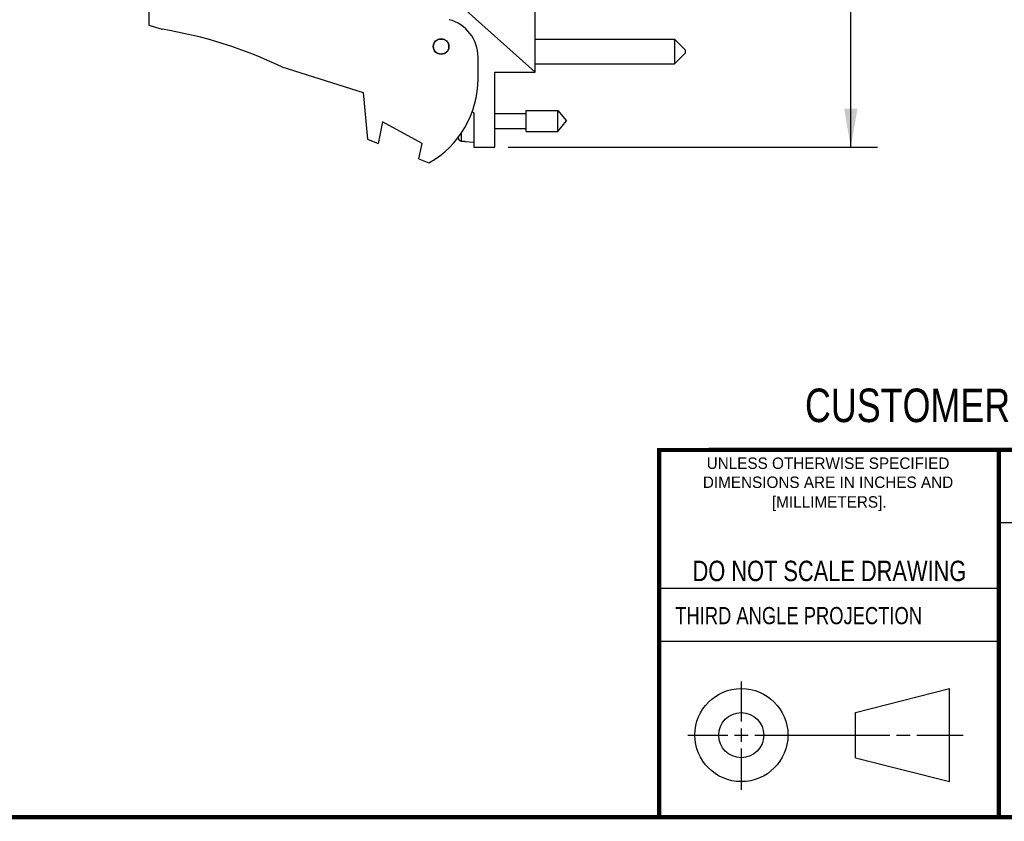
# Model space of a CAD drawing. Header units: inches. Extents: x 0.2 to 16.8, y 0.2 to 10.8.
# Tile 2 of 9: x 8.5 to 13.1, y 0.2 to 4. Entities that reach past the tile are written whole.
import ezdxf

# ---------------------------------------------------------------- set-up
doc = ezdxf.new("R2010")
doc.units = ezdxf.units.IN
doc.header["$LTSCALE"] = 0.935
doc.header["$MEASUREMENT"] = 0
doc.layers.get('0').update_dxf_attribs({"linetype": 'CONTINUOUS'})
doc.layers.add('DIMENSIONS', color=7, linetype='CONTINUOUS')
doc.styles.get("Standard").update_dxf_attribs({"font": 'txt', "width": 0.8})
doc.styles.add('TEXTSTYLE_2', font='txt')
doc.dimstyles.new('DIMSTYLE_1', dxfattribs={"dimtxt": 0.125, "dimasz": 0.18, "dimexe": 0.125, "dimexo": 0.0625, "dimgap": 0.0625, "dimtad": 0, "dimtih": 1, "dimtoh": 1, "dimdec": 3, "dimzin": 4, "dimdsep": 46, "dimtxsty": 'STANDARD', "dimblk": '_FILLED', "dimblk1": '_FILLED', "dimblk2": '_FILLED', "dimcen": 0.09, "dimadec": 0, "dimazin": 0, "dimtp": 0.001, "dimtm": 0.001, "dimtfac": 1, "dimtdec": 3, "dimtofl": 0, "dimtmove": 0, "dimatfit": 3, "dimldrblk": '_FILLED', "dimfxl": 1, "dimtolj": 1, "dimtzin": 4, "dimarcsym": 0})

# ---------------------------------------------------------------- blocks, each defined once
blk = doc.blocks.new('_FILLED')
at = {"color": 0, "linetype": 'BYBLOCK'}
blk.add_solid([(0, 0), (-1, 0.174), (-1, -0.174)], dxfattribs=at)
blk = doc.blocks.new('*D0')
at = {"layer": 'DIMENSIONS', "color": 2, "linetype": 'CONTINUOUS'}
for p, q in [((10.7675, 8.4461), (12.5, 8.4461)), ((12.375, 8.4461), (12.375, 6.0386)), ((12.375, 3.3812), (12.375, 5.7886)), ((10.7775, 3.3812), (12.5, 3.3812))]:
    blk.add_line(p, q, dxfattribs=at)
at = {"layer": 'DIMENSIONS', "color": 2, "linetype": 'CONTINUOUS', "xscale": 0.18, "yscale": 0.18, "zscale": 0.18}
for p, rotation in [((12.375, 8.4461), 90), ((12.375, 3.3812), 270)]:
    blk.add_blockref('_FILLED', p, dxfattribs=dict(at, rotation=rotation))
at = {"layer": 'DIMENSIONS', "color": 2, "linetype": 'CONTINUOUS', "insert": (12.375, 5.9761), "char_height": 0.125, "width": 1.425, "attachment_point": 2, "line_spacing_factor": 0.9}
blk.add_mtext('5.065{\\Ftxt.shx;\\W1.000000;\\H0.125000; }[128.65]', dxfattribs=at)

msp = doc.modelspace()

# ---------------------------------------------------------------- linework, layer by layer
at = {"color": 7, "linetype": 'CONTINUOUS'}
for p, q in [((10.903, 3.7312), (10.903, 4.3102)), ((9.102, 4.0702), (9.102, 3.9502)), ((10.903, 3.7312), (10.522, 4.0718)), ((9.102, 3.9502), (9.164, 3.9306)), ((10.903, 3.885), (11.553, 3.885)), ((11.603, 3.835), (11.553, 3.885)), ((11.553, 3.885), (11.553, 3.77)), ((11.603, 3.82), (11.553, 3.77)), ((11.603, 3.835), (11.603, 3.82)), ((10.637, 3.7002), (10.637, 3.8009)), ((10.903, 3.77), (11.553, 3.77)), ((9.722, 3.7549), (10.102, 3.6352)), ((10.715, 3.3812), (10.715, 3.7312)), ((10.715, 3.7312), (10.903, 3.7312)), ((10.102, 3.6352), (10.122, 3.4182)), ((10.6092, 3.5477), (10.617, 3.5412)), ((10.617, 3.5412), (10.617, 3.3812)), ((10.715, 3.5382), (10.8607, 3.5382)), ((10.8607, 3.454), (10.8607, 3.5524)), ((10.8607, 3.5524), (11.0088, 3.5524)), ((11.0088, 3.5524), (11.0501, 3.5032)), ((11.0088, 3.454), (11.0088, 3.5524)), ((10.192, 3.4989), (10.172, 3.3989)), ((10.376, 3.3989), (10.192, 3.4989)), ((11.0088, 3.454), (11.0501, 3.5032)), ((10.5598, 3.4095), (10.5598, 3.4488)), ((10.715, 3.4681), (10.8607, 3.4681)), ((10.8607, 3.454), (11.0088, 3.454)), ((10.122, 3.4182), (10.172, 3.3989)), ((10.3614, 3.3261), (10.376, 3.3989)), ((10.5456, 3.4211), (10.5456, 3.43)), ((10.5598, 3.4095), (10.5677, 3.409)), ((10.5677, 3.409), (10.5757, 3.4085)), ((10.5757, 3.4085), (10.5757, 3.4075)), ((10.5757, 3.4075), (10.617, 3.4051)), ((10.617, 3.3812), (10.715, 3.3812)), ((10.3614, 3.3261), (10.408, 3.3082)), ((12.3963, 0.7462), (12.8358, 0.859)), ((12.8358, 0.4248), (12.8358, 0.859)), ((12.3963, 0.5362), (12.3963, 0.7462)), ((12.3963, 0.5362), (12.8358, 0.4248))]:
    msp.add_line(p, q, dxfattribs=at)
at = {"color": 2, "linetype": 'CONTINUOUS'}
for p, q in [((13.0653, 1.6329), (16.75, 1.6329)), ((11.482, 1.3265), (13.0653, 1.3265)), ((13.0653, 1.0776), (11.482, 1.0776)), ((11.8648, 0.7044), (11.8648, 0.8912)), ((11.8648, 0.6106), (11.8648, 0.6731)), ((11.6146, 0.6419), (11.8023, 0.6419)), ((11.8335, 0.6419), (11.896, 0.6419)), ((11.9273, 0.6419), (12.5575, 0.6419)), ((12.5888, 0.6419), (12.6513, 0.6419)), ((12.6825, 0.6419), (12.8983, 0.6419)), ((11.8648, 0.3866), (11.8648, 0.5794))]:
    msp.add_line(p, q, dxfattribs=at)
at = {"color": 7, "linetype": 'CONTINUOUS', "const_width": 0.02}
for points in [[(11.4718, 1.9702), (16.75, 1.9707)], [(11.482, 0.25), (11.482, 1.9707)], [(13.0653, 1.9707), (13.0653, 0.2586)], [(0.25, 0.2586), (16.75, 0.2586)]]:
    msp.add_lwpolyline(points, dxfattribs=at)
at = {"color": 7, "linetype": 'CONTINUOUS'}
for centre, radius in [((10.465, 3.8502), 0.0365), ((10.465, 3.8502), 0.035), ((11.8648, 0.6419), 0.2171), ((11.8642, 0.6412), 0.105)]:
    msp.add_circle(centre, radius, dxfattribs=at)
for centre, radius, start, end in [((10.457, 3.8009), 0.18, 0, 75.5225), ((8.8407, 1.9306), 2.026, 64.2145, 80.8167), ((10.187, 3.7002), 0.45, 299.4136, 360), ((10.8473, 3.5032), 0.3127, 193.9238, 195.2119), ((10.5611, 3.4254), 0.0161, 195.2154, 203.9707), ((10.5608, 3.425), 0.0156, 257.6175, 266.6515)]:
    msp.add_arc(centre, radius, start, end, dxfattribs=at)
msp.add_open_spline([(10.5574, 3.4098), (10.5562, 3.4101), (10.5539, 3.4109), (10.5507, 3.4129), (10.5482, 3.4156), (10.5469, 3.4177), (10.5464, 3.4188)], degree=3, knots=[0, 0, 0, 0, 0.249992, 0.499991, 0.749994, 1, 1, 1, 1], dxfattribs=at)

# ---------------------------------------------------------------- texts
at = {"color": 7, "linetype": 'CONTINUOUS', "attachment_point": 2, "line_spacing_factor": 0.9}
for s, insert, char_height, width in [('CUSTOMER DRAWING', (13.0668, 2.2564), 0.15625, 2), ('DO NOT SCALE DRAWING', (12.2754, 1.4542), 0.095, 1.52)]:
    msp.add_mtext(s, dxfattribs=dict(at, insert=insert, char_height=char_height, width=width))
at = {"color": 2, "linetype": 'CONTINUOUS', "char_height": 0.053254, "attachment_point": 2, "line_spacing_factor": 0.9, "style": 'TEXTSTYLE_2'}
for s, insert, width in [('UNLESS OTHERWISE SPECIFIED', (12.2688, 1.9352), 1.384604), ('DIMENSIONS ARE IN INCHES AND', (12.2688, 1.8465), 1.491112), ('[MILLIMETERS].', (12.2746, 1.7548), 0.745556)]:
    msp.add_mtext(s, dxfattribs=dict(at, insert=insert, width=width))
at = {"color": 2, "linetype": 'CONTINUOUS', "insert": (11.5564, 1.2384), "char_height": 0.08, "width": 1.408, "attachment_point": 1, "line_spacing_factor": 0.9}
msp.add_mtext('THIRD ANGLE PROJECTION', dxfattribs=at)

# ---------------------------------------------------------------- dimensions: what is measured, and where the dimension line sits
at = {"layer": 'DIMENSIONS', "color": 2, "linetype": 'CONTINUOUS'}
dim = msp.add_linear_dim(base=(12.375, 8.4461), p1=(10.715, 3.3812), p2=(10.705, 8.4461), angle=90, dimstyle='DIMSTYLE_1', dxfattribs=at)
dim.commit()
dim.dimension.update_dxf_attribs({"geometry": '*D0', "text_midpoint": (12.375, 5.9136), "dimtype": 160})

doc.saveas('drawing.dxf')
